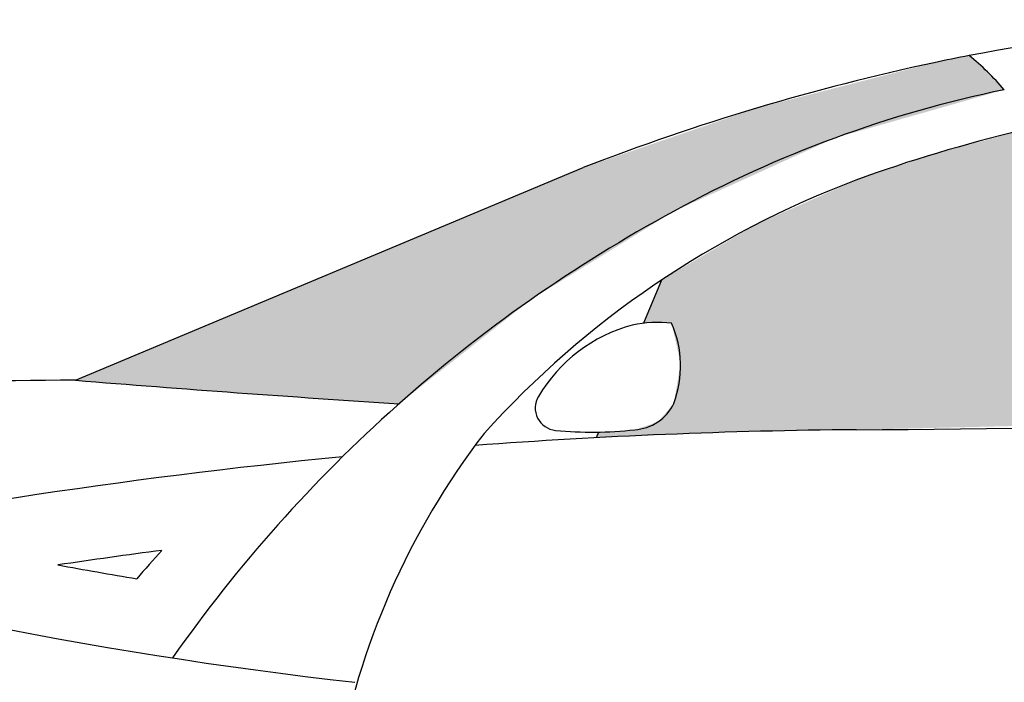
# Model space of a CAD drawing. Header units: millimetres. Extents: x 0 to 5.12, y 0.01 to 1.52.
# Tile 5 of 7: x 2.01 to 2.88, y 0.93 to 1.52. Entities that reach past the tile are written whole.
import ezdxf

# ---------------------------------------------------------------- set-up
doc = ezdxf.new("R2010")
doc.units = ezdxf.units.MM
doc.layers.add('HATCH', color=7, linetype='Continuous')

# ---------------------------------------------------------------- blocks, each defined once
blk = doc.blocks.new('*U76')
at = {"layer": 'HATCH', "linetype": 'Continuous'}
for points in [[(2.84839, 1.4884), (2.83285, 1.48532), (2.86469, 1.47396)], [(2.81735, 1.4821), (2.65976, 1.44167), (2.86469, 1.47396)], [(2.83285, 1.48532), (2.81735, 1.4821), (2.86469, 1.47396)], [(2.86469, 1.47396), (2.65976, 1.44167), (2.87964, 1.45813)], [(2.87964, 1.45813), (2.65976, 1.44167), (2.72906, 1.41515)], [(2.65976, 1.44167), (2.50585, 1.38891), (2.72906, 1.41515)], [(2.72906, 1.41515), (2.50585, 1.38891), (2.58652, 1.35029)], [(2.50585, 1.38891), (2.05516, 1.20018), (2.58652, 1.35029)], [(2.58652, 1.35029), (2.05516, 1.20018), (2.45953, 1.27184)], [(2.45953, 1.27184), (2.05516, 1.20018), (2.3424, 1.17932)], [(2.05516, 1.20018), (2.19874, 1.18914), (2.3424, 1.17932)]]:
    blk.add_solid(points, dxfattribs=at)
blk = doc.blocks.new('*U79')
at = {"layer": 'HATCH', "linetype": 'Continuous'}
for points in [[(2.89398, 1.42161), (2.82023, 1.40188), (3.42866, 1.40941)], [(3.42866, 1.40941), (2.82023, 1.40188), (3.46146, 1.37427)], [(2.82023, 1.40188), (2.74779, 1.37774), (3.46146, 1.37427)], [(2.74779, 1.37774), (2.65903, 1.33834), (3.46146, 1.37427)], [(3.46146, 1.37427), (2.65903, 1.33834), (3.4777, 1.32902)], [(2.65903, 1.33834), (2.57536, 1.28906), (3.4777, 1.32902)], [(3.4777, 1.32902), (2.57536, 1.28906), (3.48667, 1.25924)], [(2.57536, 1.28906), (2.5595, 1.25074), (2.57191, 1.25148)], [(2.57536, 1.28906), (2.57191, 1.25148), (3.48667, 1.25924)], [(3.48667, 1.25924), (2.57191, 1.25148), (2.58433, 1.25088)], [(3.48667, 1.25924), (2.58433, 1.25088), (3.488, 1.18889)], [(2.58433, 1.25088), (2.59223, 1.21539), (3.488, 1.18889)], [(2.59223, 1.21539), (2.58629, 1.17952), (3.488, 1.18889)], [(3.488, 1.18889), (2.58629, 1.17952), (3.11834, 1.16489)], [(2.58629, 1.17952), (2.57211, 1.16312), (3.11834, 1.16489)], [(2.57211, 1.16312), (2.55155, 1.15624), (2.748, 1.15626)], [(3.11834, 1.16489), (2.57211, 1.16312), (2.748, 1.15626)], [(2.51952, 1.15414), (2.51744, 1.14912), (2.63268, 1.15398)], [(2.53556, 1.1548), (2.51952, 1.15414), (2.63268, 1.15398)], [(2.55155, 1.15624), (2.53556, 1.1548), (2.63268, 1.15398)], [(2.748, 1.15626), (2.55155, 1.15624), (2.63268, 1.15398)]]:
    blk.add_solid(points, dxfattribs=at)

msp = doc.modelspace()

# ---------------------------------------------------------------- linework, layer by layer
for p, q in [((2.05516, 1.20018), (2.50585, 1.38891)), ((2.57536, 1.28906), (2.5595, 1.25074)), ((2.51952, 1.15414), (2.51744, 1.14912))]:
    msp.add_line(p, q)
for centre, radius, start, end in [((3.18066, -0.22802), 1.74828, 75.23709, 100.95625), ((3.18066, -0.22802), 1.74828, 100.95625, 101.99412), ((2.69591, 1.29966), 0.24263, 40.77694, 51.06526), ((3.24922, -0.5288), 2.05674, 102.12092, 111.18801), ((3.09208, 0.42838), 1.05143, 101.65649, 118.73936), ((3.18524, 0.18548), 1.26998, 103.25798, 110.14817), ((3.0475, 0.58301), 0.84937, 110.66214, 137.84801), ((3.20372, 0.20926), 1.29726, 118.40962, 144.98344), ((2.57256, 1.13571), 0.11577, 84.16584, 101.51685), ((2.49684, 1.21278), 0.09542, 339.6024, 23.53416), ((2.58621, 1.11417), 0.13989, 105.23636, 149.17888), ((2.08852, -6.17606), 7.37632, 90.259082, 96.886767), ((3.42634, 18.0883), 16.94369, 265.358218, 266.332088), ((2.72563, 10.07161), 8.91537, 270.143756, 274.905423), ((2.48325, 1.1756), 0.02, 149.17888, 264.3475), ((2.54927, 1.1972), 0.04102, 273.19161, 334.47758), ((2.79307, -4.02453), 5.18099, 90.49836, 94.24315), ((2.51389, 1.48514), 0.33105, 264.3475, 276.53302), ((2.96108, 0.7371), 0.68421, 142.56335, 197.10768), ((2.79307, -4.02453), 5.18099, 95.5491, 101.99545), ((2.74892, 4.88522), 3.97825, 253.34069, 263.56714), ((2.79307, -4.02453), 5.11654, 97.42522, 98.46805), ((3.13756, 0.13106), 1.36171, 137.60931, 139.02341), ((2.74892, 4.88522), 3.9138, 259.55845, 260.59701)]:
    msp.add_arc(centre, radius, start, end)

# ---------------------------------------------------------------- block references
at = {"layer": 'HATCH', "linetype": 'Continuous'}
for name in ['*U76', '*U79']:
    msp.add_blockref(name, (0, 0), dxfattribs=at)

doc.saveas('drawing.dxf')
